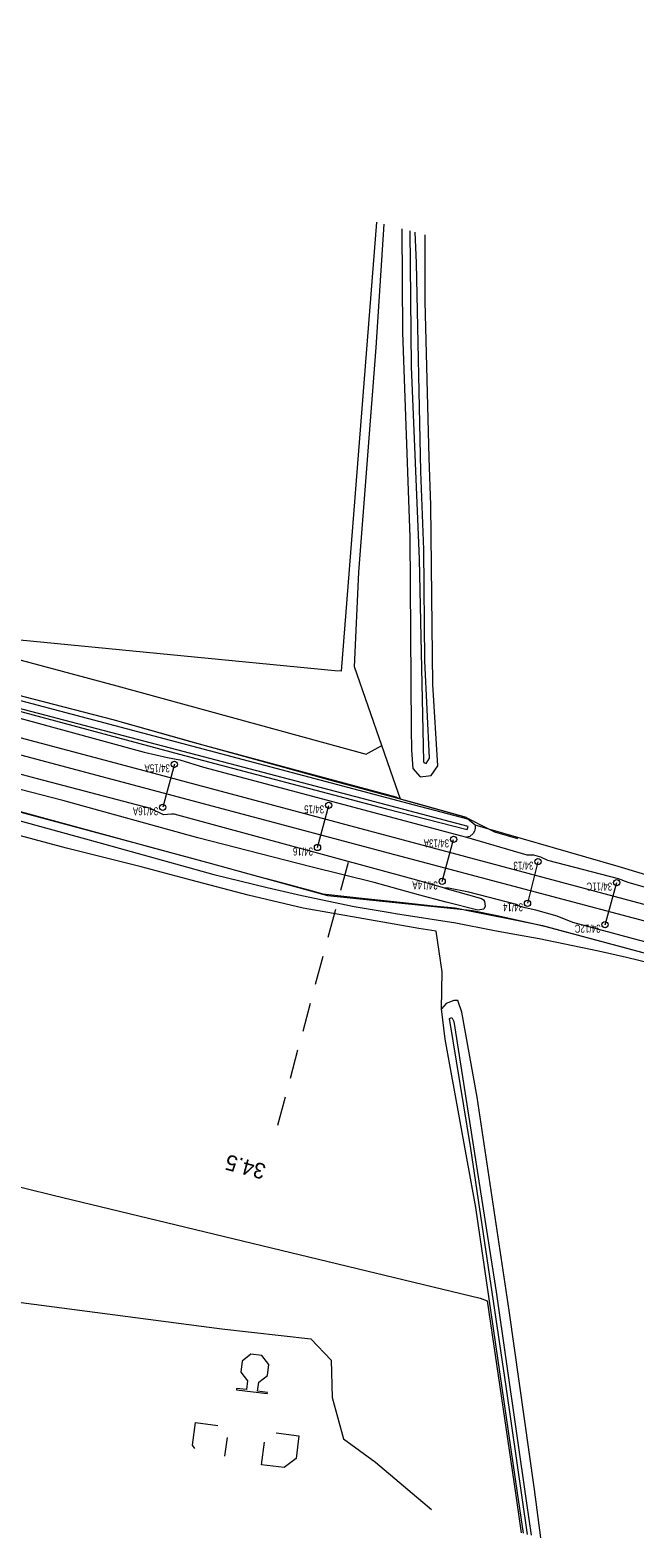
# Model space of a CAD drawing. Header units: metres. Extents: x 177050 to 178939, y 386242 to 386919.
# Tile 12 of 18: x 177743 to 177879, y 386484 to 386823. Entities that reach past the tile are written whole.
import ezdxf

# ---------------------------------------------------------------- set-up
doc = ezdxf.new("R2010")
doc.units = ezdxf.units.M
doc.header["$MEASUREMENT"] = 0
doc.linetypes.add('DGN Style 2', pattern=[10.930399, 6.558239, -4.37216])
for name, color, linetype, lineweight in [('Level 1', 7, 'Continuous', 0), ('Level 2', 7, 'Continuous', 0), ('Level 3', 7, 'Continuous', 0), ('Level 4', 7, 'Continuous', 0), ('Level 51', 7, 'Continuous', 0), ('Level 7', 7, 'Continuous', 0), ('Level 9', 7, 'Continuous', 0)]:
    doc.layers.add(name, color=color, linetype=linetype, lineweight=lineweight)
doc.styles.add('Style-ENGINEERING', font='ENGINEERING.shx')
doc.styles.add('Style-FANCY', font='FANCY.shx')

# ---------------------------------------------------------------- blocks, each defined once
blk = doc.blocks.new('022')
at = {"layer": 'Level 51', "color": 7, "linetype": 'Continuous', "lineweight": 0}
blk.add_circle((0, 0), 0.7, dxfattribs=at)

msp = doc.modelspace()

# ---------------------------------------------------------------- linework, layer by layer
at = {"layer": 'Level 1', "linetype": 'Continuous', "lineweight": 13, "flags": 128}
for points in [[(178058.805, 386579.258), (177949.796, 386608.25), (177899.355, 386621.742), (177883.661, 386625.83), (177761.716, 386658.41), (177677.272, 386680.748), (177510.328, 386725.152), (177475.793, 386734.204), (177443.681, 386742.369), (177422.648, 386747.621), (177396.256, 386754.087), (177344.301, 386766.36), (177314.281, 386773.123), (177290.142, 386778.42), (177251.997, 386786.543), (177200.815, 386797.094), (177161.929, 386805.309), (177142.85, 386809.451), (177108.005, 386817.267), (177090.198, 386821.356), (177082.773, 386823.104)], [(178057.909, 386575.788), (178007.591, 386589.22), (177824.506, 386637.819), (177536.111, 386714.539), (177467.167, 386732.554), (177418.083, 386744.814), (177377.577, 386754.585), (177342.082, 386762.874), (177296.806, 386772.956), (177249.869, 386782.919), (177171.875, 386799.144), (177140.68, 386805.872), (177088.884, 386817.672), (177081.802, 386819.344)]]:
    msp.add_lwpolyline(points, dxfattribs=at)
at = {"layer": 'Level 2', "linetype": 'Continuous', "lineweight": 0, "flags": 128}
for points in [[(177774.954, 386658.135), (177772.335, 386648.478)], [(177807.145, 386639.433), (177809.656, 386648.904)], [(177835.192, 386631.806), (177837.758, 386641.256)], [(177856.731, 386636.241), (177854.371, 386626.903)], [(177871.826, 386622.091), (177874.44, 386631.551)]]:
    msp.add_lwpolyline(points, dxfattribs=at)
at = {"layer": 'Level 3', "linetype": 'Continuous', "lineweight": 0, "flags": 128}
msp.add_lwpolyline([(177796.21, 386523.29), (177794.65, 386525.26), (177792.16, 386525.57), (177790.22, 386524.04), (177789.89, 386521.53), (177791.41, 386519.58), (177791.16, 386517.61), (177788.93, 386517.88), (177788.9, 386517.58), (177795.86, 386516.71), (177795.9, 386516.99), (177793.67, 386517.28), (177793.93, 386519.29), (177795.89, 386520.81), (177796.21, 386523.29)], dxfattribs=at)
at = {"layer": 'Level 4', "linetype": 'Continuous', "lineweight": 0, "flags": 128}
for points in [[(177826.122, 386778.477), (177826.266, 386755.189), (177827.904, 386709.192), (177828.23, 386666.066), (177828.266, 386661.295), (177828.551, 386657.17), (177830.233, 386655.298), (177832.681, 386655.636), (177834.178, 386657.756), (177833.093, 386676.03), (177832.871, 386695.944), (177832.612, 386716.346), (177832.251, 386727.013), (177831.338, 386762.096), (177831.379, 386777.119)], [(177827.888, 386778.021), (177828.197, 386747.507), (177830.02, 386704.207), (177831.009, 386658.736), (177831.066, 386658.506), (177831.58, 386658.305), (177832.349, 386659.486), (177831.253, 386681.391), (177831.026, 386706.421), (177830.386, 386723.954), (177829.425, 386770.787), (177829.11, 386777.706)], [(177607.9, 386703.855), (177607.851, 386704.071), (177606.619, 386704.532), (177581.063, 386710.96), (177565.848, 386715.173), (177550.633, 386719.386), (177548.82, 386720.129), (177547.029, 386720.567), (177543.68, 386721.022), (177535.566, 386723.054), (177532.384, 386724.007), (177531.431, 386724.511), (177531.091, 386725.139), (177531.368, 386725.91), (177531.649, 386726.619), (177532.475, 386727.109), (177533.632, 386727.246), (177581.562, 386714.313), (177659.054, 386693.999), (177708.308, 386680.884), (177742.918, 386671.813), (177828.918, 386649.052), (177840.85, 386645.844)], [(177532.274, 386725.46), (177532.696, 386725.151), (177592.923, 386708.953), (177736.217, 386671.088), (177776.094, 386660.431), (177822.666, 386648.122), (177840.77, 386643.48), (177841.044, 386644.132), (177818.641, 386650.107), (177733.759, 386672.353), (177699.104, 386681.642), (177668.651, 386689.623), (177632.545, 386699.293), (177600.133, 386707.684), (177566.032, 386716.725), (177533.272, 386725.604), (177532.601, 386725.797), (177532.374, 386725.694), (177532.274, 386725.46)], [(177607.9, 386703.855), (177611.768, 386703.342), (177613.071, 386703.048), (177615.594, 386701.75), (177651.148, 386691.833), (177717.951, 386674.325), (177728.417, 386671.685), (177729.918, 386671.499), (177732.188, 386670.697), (177768.146, 386660.86), (177773.418, 386659.685), (177776.175, 386659.169), (177781.513, 386657.46), (177840.64, 386641.76)], [(177623.76, 386678.026), (177623.754, 386678.004), (177630.385, 386676.277), (177632.829, 386675.709), (177637.626, 386674.351), (177659.381, 386668.635), (177673.841, 386664.846), (177683.482, 386662.322), (177685.965, 386661.688), (177693.199, 386659.798), (177705.239, 386656.639), (177712.465, 386654.711), (177722.125, 386652.196), (177731.844, 386649.672), (177741.271, 386647.158), (177766.687, 386640.36)], [(177781.922, 386662.312), (177778.668, 386663.163), (177761.178, 386668.09)], [(177840.685, 386646.123), (177840.544, 386646.195), (177824.143, 386650.751), (177809.891, 386654.587), (177781.922, 386662.312)], [(177842.575, 386644.457), (177842.639, 386643.671), (177842.467, 386643.096), (177842.192, 386642.566), (177841.417, 386641.937), (177840.64, 386641.76)], [(177845.663, 386643.568), (177840.685, 386646.123)], [(177842.575, 386644.457), (177840.85, 386645.844)], [(177852.201, 386641.401), (177847.033, 386642.865), (177845.663, 386643.568)], [(177766.687, 386640.36), (177769.686, 386639.5), (177782.173, 386636.114)], [(177782.173, 386636.114), (177793.844, 386632.949), (177798.711, 386631.643), (177805.935, 386629.707), (177808.349, 386629.032), (177815.79, 386628.207), (177825.709, 386627.162), (177833.186, 386626.353), (177838.119, 386625.849), (177839.976, 386625.486)], [(177839.976, 386625.486), (177840.571, 386625.37), (177845.446, 386624.361), (177850.411, 386623.382), (177855.952, 386622.283)], [(177855.952, 386622.283), (177857.724, 386621.932), (177882.25, 386615.35)], [(177857.408, 386484.303), (177855.937, 386495.144), (177850.281, 386535.354), (177843.03, 386583.31), (177839.595, 386602.43), (177838.699, 386605.054), (177837.77, 386605.049), (177836.047, 386604.403), (177835.032, 386603.166)], [(177853.45, 386485.325), (177852.162, 386494.397), (177842.764, 386558.506), (177835.85, 386596.374), (177835.032, 386603.166)], [(177854.376, 386485.086), (177849.584, 386518.327), (177841.621, 386571.807), (177836.832, 386600.977), (177837.374, 386601.233), (177837.843, 386600.321), (177847.334, 386539.613), (177854.133, 386492.091), (177855.19, 386484.876)], [(177779.582, 386504.407), (177779.01, 386505.15), (177779.67, 386510.2), (177784.7, 386509.54)], [(177797.88, 386507.87), (177802.96, 386507.21), (177802.32, 386502.14), (177799.66, 386500.08), (177794.58, 386500.73), (177795.22, 386505.79)], [(177786.79, 386506.85), (177786.253, 386502.684)]]:
    msp.add_lwpolyline(points, dxfattribs=at)
at = {"layer": 'Level 7', "linetype": 'DGN Style 2', "lineweight": 0, "flags": 128}
msp.add_lwpolyline([(177814.033, 386636.08), (177797.434, 386574.34)], dxfattribs=at)
at = {"layer": 'Level 9', "linetype": 'Continuous', "lineweight": 0, "flags": 128}
for points in [[(177820.44, 386779.945), (177812.47, 386679.028), (177811.054, 386679.166), (177737.085, 386686.359), (177733.597, 386686.698), (177735.107, 386703.604), (177628.198, 386712.683)], [(177821.617, 386662.357), (177815.443, 386680.004), (177816.472, 386701.304), (177820.304, 386751.787), (177822.104, 386779.515)], [(177835.762, 386630.279), (177828.634, 386632.291), (177774.912, 386646.888), (177774.307, 386646.943), (177772.511, 386646.794), (177769.57, 386648.185), (177744.144, 386654.848), (177719.324, 386661.457), (177694.915, 386668.06), (177669.49, 386674.724), (177583.331, 386697.615), (177547.632, 386706.867), (177544.946, 386707.261), (177542.3, 386708.989), (177535.751, 386710.808), (177525.153, 386712.744)], [(177628.198, 386712.683), (177632.3, 386711.363), (177730.895, 386684.069), (177733.146, 386683.468), (177762, 386675.772), (177818.111, 386660.391), (177818.611, 386660.671), (177821.617, 386662.357)], [(177623.76, 386678.026), (177631.539, 386676.193), (177657.494, 386669.184), (177687.031, 386661.65), (177721.544, 386652.604), (177766.687, 386640.36)], [(177761.178, 386668.09), (177741.169, 386673.325), (177728.927, 386676.709)], [(177781.922, 386662.312), (177761.178, 386668.09)], [(177825.841, 386650.287), (177824.835, 386650.725), (177781.922, 386662.312)], [(177825.841, 386650.287), (177824.187, 386655.014), (177821.617, 386662.357)], [(177835.032, 386603.166), (177835.2, 386611.512), (177833.847, 386620.667), (177829.944, 386621.252), (177824.392, 386622.225), (177803.916, 386625.787), (177791.516, 386628.734), (177778.722, 386632.101), (177767.47, 386635.089), (177750.709, 386639.321), (177739.189, 386642.328), (177730.325, 386644.739), (177719.218, 386647.813), (177708.431, 386650.669), (177695.44, 386654.815), (177691.216, 386655.886)], [(177835.762, 386630.279), (177844.025, 386627.947), (177844.499, 386627.675), (177844.712, 386627.336), (177844.877, 386626.264), (177844.521, 386625.592), (177843.176, 386625.384), (177836.09, 386627.124), (177829.832, 386628.809), (177819.868, 386631.551), (177805.658, 386635.092), (177780.23, 386641.619), (177749.869, 386649.964), (177733.213, 386654.239)], [(177840.685, 386646.123), (177840.646, 386646.188), (177829.413, 386649.356), (177825.841, 386650.287)], [(177738.599, 386645.873), (177757.959, 386640.554), (177783.791, 386633.358), (177795.82, 386630.46), (177803.636, 386628.673), (177815.372, 386626.203), (177823.488, 386624.799), (177824.665, 386624.595), (177838.244, 386622.515), (177846.572, 386620.845), (177851.045, 386620.031), (177856.966, 386618.954), (177870.309, 386616.233), (177876.675, 386614.765), (177884.372, 386612.885)], [(177840.85, 386645.844), (177840.685, 386646.123)], [(177845.663, 386643.568), (177842.575, 386644.457)], [(177918.595, 386623.946), (177918.538, 386623.958), (177905.114, 386627.073), (177899.984, 386628.286), (177899.078, 386628.521), (177883.46, 386632.574), (177874.759, 386635.193), (177845.663, 386643.568)], [(177766.687, 386640.36), (177782.173, 386636.114)], [(177840.64, 386641.76), (177854.262, 386637.772), (177855.746, 386637.753), (177857.335, 386637.347), (177858.894, 386636.564), (177874.779, 386632.5), (177876.969, 386631.623), (177899.266, 386625.196), (177906.926, 386623.256), (177908.666, 386623.353), (177909.964, 386623.133), (177911.677, 386622.334), (177927.254, 386618.213), (177929.246, 386618.064), (177930.675, 386617.563), (177931.351, 386617.029), (177946.752, 386612.84), (177951.666, 386611.583), (177952.547, 386611.853), (177953.95, 386611.517), (177955.775, 386610.712), (177982.613, 386603.596), (177984.663, 386603.683)], [(177782.173, 386636.114), (177809.387, 386628.652), (177839.976, 386625.486)], [(177934.728, 386603.866), (177927.835, 386605.855), (177926.574, 386605.952), (177925.203, 386606.416), (177924.178, 386606.994), (177922.374, 386607.704), (177909.487, 386611.047), (177907.34, 386611.213), (177906.175, 386611.511), (177900.632, 386613.042), (177879.306, 386618.589), (177864.54, 386622.616), (177861.064, 386624.024), (177856.268, 386625.387), (177853.821, 386625.878), (177852.603, 386626.234), (177851.884, 386626.599), (177841.21, 386629.42), (177836.608, 386630.305), (177835.762, 386630.279)], [(177839.976, 386625.486), (177841.998, 386625.277), (177847.9, 386624.1), (177855.952, 386622.283)], [(177855.952, 386622.283), (177858.511, 386621.706), (177882.25, 386615.35)], [(177730.736, 386565.409), (177735.455, 386564.267), (177747.678, 386561.309), (177843.705, 386538.172), (177845.331, 386537.543), (177851.667, 386494.325), (177852.926, 386485.461)], [(177724.583, 386564.094), (177721.793, 386550.05), (177720.855, 386542.306), (177723.03, 386538.971), (177725.205, 386538.971), (177735.933, 386537.811), (177785.66, 386531.306), (177805.675, 386529.016), (177810.186, 386524.248), (177810.443, 386515.871), (177813.016, 386506.546), (177820.21, 386501.295), (177832.813, 386490.656)]]:
    msp.add_lwpolyline(points, dxfattribs=at)

# ---------------------------------------------------------------- block references
at = {"layer": 'Level 2', "linetype": 'Continuous', "lineweight": 0}
for p in [(177774.954, 386658.135), (177772.335, 386648.478), (177809.657, 386648.904), (177807.145, 386639.433), (177837.758, 386641.256), (177856.731, 386636.241), (177835.192, 386631.806), (177874.44, 386631.55), (177854.371, 386626.902), (177871.826, 386622.091)]:
    msp.add_blockref('022', p, dxfattribs=at)

# ---------------------------------------------------------------- texts
at = {"layer": 'Level 2', "linetype": 'Continuous', "lineweight": 0, "style": 'Style-ENGINEERING', "width": 0.75}
for s, p in [('  34/15A', (177774.954, 386658.135)), ('  34/16A', (177772.335, 386648.478)), ('  34/15', (177809.657, 386648.904)), ('  34/16', (177807.145, 386639.433)), ('  34/13A', (177837.758, 386641.256)), ('  34/13', (177856.731, 386636.241)), ('  34/14A', (177835.192, 386631.806)), ('  34/11C', (177874.44, 386631.55)), ('  34/14', (177854.371, 386626.902)), ('  34/12C', (177871.826, 386622.091))]:
    msp.add_text(s, height=1.8, rotation=180, dxfattribs=at).set_placement(p)
at = {"layer": 'Level 7', "linetype": 'Continuous', "lineweight": 0, "style": 'Style-FANCY'}
msp.add_text('34.5', height=3.5, rotation=165, dxfattribs=at).set_placement((177795.774, 386568.166))

doc.saveas('drawing.dxf')
